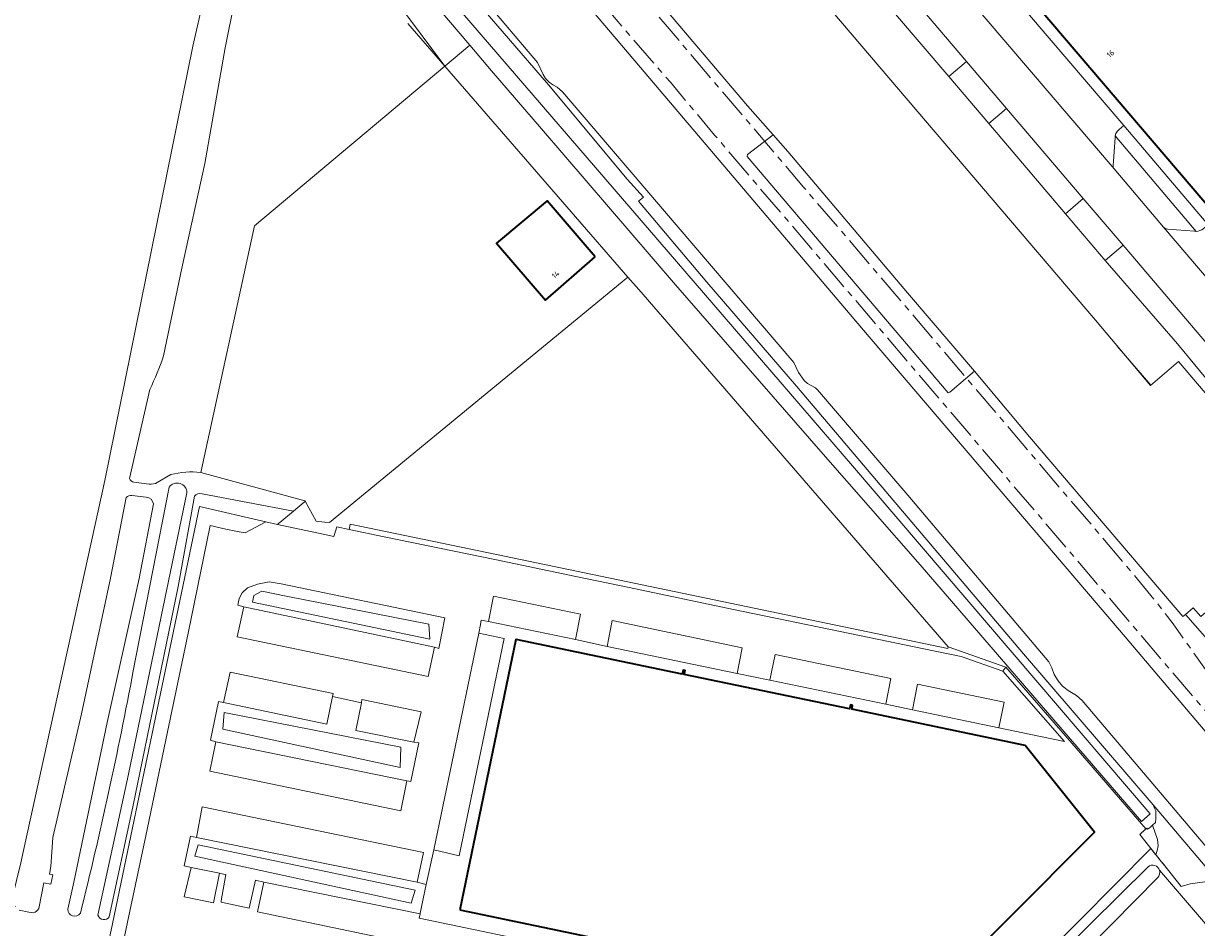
# Model space of a CAD drawing. Extents: x 151587 to 155483, y 462503 to 464608.
# Tile 12 of 236: x 152048 to 152240, y 463743 to 463891. Entities that reach past the tile are written whole.
import ezdxf
from ezdxf.enums import TextEntityAlignment as Align

# ---------------------------------------------------------------- set-up
doc = ezdxf.new("R2010")
doc.units = 0
doc.header["$LTSCALE"] = 0.5
doc.linetypes.add('AM-AS', pattern=[16, 10, -2, 2, -2])
doc.linetypes.add('IE-TERREINAFSCHEIDING', pattern=[10, 8, -2])
for name, color, linetype, lineweight in [('B-RO-AM-AS_SPOOR-G', 251, 'AM-AS', 18), ('B-RO-GR-BEPLANTING_CULTUUR_BOSPLANTSOEN-GV', 251, 'CONTINUOUS', 18), ('B-RO-GR-GRAS-GV', 251, 'CONTINUOUS', 13), ('B-RO-GR-GROENVOORZIENING-GV', 251, 'CONTINUOUS', 18), ('B-RO-GR-HAAG-GV', 251, 'CONTINUOUS', 13), ('B-RO-GR-RIET-GV', 251, 'CONTINUOUS', 13), ('B-RO-IE-TERREINAFSCHEIDING-G', 251, 'IE-TERREINAFSCHEIDING', 18), ('B-RO-IE-TERREINAFSCHEIDING_KUNSTMATIG_HEKWERK-G', 251, 'IE-TERREINAFSCHEIDING-KUNSTMATIG', 18), ('B-RO-IE-TERREINAFSCHEIDING_KUNSTMATIG_MUUR-G', 251, 'IE-TERREINAFSCHEIDING-KUNSTMATIG-DICHT', 18), ('B-RO-OG-BEBOUWING-GV', 6, 'CONTINUOUS', 35), ('B-RO-OG-BEBOUWING-T18', 1, 'CONTINUOUS', 18), ('B-RO-OG-TERREIN_CULTUURSCHEIDING-GV', 251, 'CONTINUOUS', 18), ('B-RO-OG-WATER_GREPPEL-GV', 251, 'CONTINUOUS', 18), ('B-RO-OG-WATER_SLOOT-GV', 251, 'CONTINUOUS', 18), ('B-RO-VH-VERHARDING_ASFALT-GV', 251, 'CONTINUOUS', 18), ('B-RO-VH-VERHARDING_BETONSTRAATSTEEN-GV', 251, 'CONTINUOUS', 18), ('B-RO-VH-VERHARDING_GESLOTEN-GV', 251, 'CONTINUOUS', 18), ('B-RO-VH-VERHARDING_HALFVERHARDING-GV', 251, 'CONTINUOUS', 18), ('B-RO-VH-VERHARDING_TEGEL-GV', 251, 'CONTINUOUS', 18)]:
    doc.layers.add(name, color=color, linetype=linetype, lineweight=lineweight)
doc.styles.add('NLCS-ISO-M200-T18', font='NLCS-ISO.ttf', dxfattribs={"height": 0.36})
doc.linetypes.add('IE-TERREINAFSCHEIDING-KUNSTMATIG', pattern='A,4,[82,NLCS.SHX,S=0.75,R=90,X=0,Y=0],4,-2', length=10)
doc.linetypes.add('IE-TERREINAFSCHEIDING-KUNSTMATIG-DICHT', pattern='A,8,-1,[82,NLCS.SHX,S=0.75,R=90,X=0,Y=0],-1', length=10)

msp = doc.modelspace()

# ---------------------------------------------------------------- linework, layer by layer
at = {"layer": 'B-RO-AM-AS_SPOOR-G', "flags": 128}
for points in [[(152100.814, 463942.629), (152121.855, 463917.999), (152129.027, 463909.432), (152135.646, 463901.738), (152144.59, 463891.154), (152153.442, 463880.919), (152160.684, 463872.271), (152251.706, 463765.452)], [(152102.212, 463943.823), (152105.855, 463940.518), (152116.166, 463930.779), (152119.37, 463927.661), (152123.729, 463923.271), (152127.025, 463919.805), (152131.444, 463914.859), (152135.238, 463910.614), (152139.555, 463905.639), (152147.935, 463895.873), (152156.813, 463885.438), (152166.86, 463873.612), (152175.251, 463863.755), (152187.468, 463849.468), (152197.105, 463838.151), (152203.328, 463830.834), (152213.355, 463819.052), (152222.976, 463807.754), (152230.4, 463799.002), (152233.022, 463795.791), (152235.707, 463792.269), (152238.71, 463788.091), (152241.563, 463784.051), (152244.103, 463780.309), (152247.236, 463775.58), (152253.135, 463766.639)]]:
    msp.add_lwpolyline(points, dxfattribs=at)
at = {"layer": 'B-RO-GR-BEPLANTING_CULTUUR_BOSPLANTSOEN-GV', "flags": 128}
for points in [[(152083.375, 463797.358), (152082.875, 463796.432), (152082.667, 463795.322), (152083.631, 463795.043), (152114.856, 463788.433), (152115.564, 463788.245), (152116.504, 463793.253), (152089.719, 463798.814), (152087.759, 463799.128), (152085.845, 463798.736), (152084.213, 463798.19)], [(152085.273, 463796.892), (152086.584, 463797.601), (152090.543, 463796.82), (152113.931, 463792.202), (152114.076, 463789.749), (152085.056, 463795.81)], [(152085.273, 463796.892), (152085.056, 463795.81), (152114.076, 463789.749), (152113.931, 463792.202), (152090.543, 463796.82), (152086.584, 463797.601)], [(152097.236, 463775.831), (152080.306, 463779.38), (152079.509, 463779.539), (152078.198, 463773.23), (152079.056, 463772.97), (152110.315, 463766.579), (152110.946, 463766.486), (152112.267, 463772.819), (152111.473, 463772.885), (152101.968, 463774.836), (152102.863, 463779.346), (152098.157, 463780.362)], [(152080.436, 463777.772), (152109.311, 463772.072), (152109.239, 463768.753), (152080.22, 463775.03)], [(152080.436, 463777.772), (152080.22, 463775.03), (152109.239, 463768.753), (152109.311, 463772.072)], [(152112.518, 463744.921), (152113.5, 463749.585), (152112.008, 463749.991), (152075.902, 463757.329), (152074.894, 463757.53), (152073.892, 463752.649), (152075.018, 463752.38), (152079.65, 463751.449), (152080.321, 463751.305), (152080.7, 463751.224), (152079.948, 463746.918), (152079.913, 463746.72), (152084.505, 463745.728), (152085.552, 463750.335), (152086.914, 463750.002), (152112.491, 463744.794)], [(152075.6, 463754.25), (152111.044, 463746.53), (152111.693, 463748.695), (152076.177, 463756.126)], [(152075.6, 463754.25), (152076.177, 463756.126), (152111.693, 463748.695), (152111.044, 463746.53)]]:
    msp.add_lwpolyline(points, close=True, dxfattribs=at)
at = {"layer": 'B-RO-GR-GRAS-GV', "flags": 128}
for points in [[(152250.369, 463744.909), (152220.836, 463779.728), (152219.926, 463780.528), (152218.549, 463781.35), (152217.602, 463782.054), (152216.883, 463782.939), (152216.26, 463783.973), (152215.89, 463785.065), (152215.39, 463786.047), (152192.3, 463813.326), (152177.532, 463830.546), (152177.175, 463830.886), (152175.91, 463831.607), (152175.324, 463832.106), (152174.429, 463833.38), (152173.654, 463835.022), (152135.788, 463879.33), (152134.917, 463880.085), (152134.222, 463880.464), (152133.606, 463880.937), (152133.006, 463881.529), (152132.615, 463882.169), (152131.686, 463884.113), (152105.44, 463915.117)], [(152047.547, 463755.179), (152060.902, 463815.751), (152075.262, 463886.832), (152079.508, 463905.217)], [(152116.572, 463900.123), (152133.47, 463880.471), (152146.372, 463865.048), (152149.061, 463862.095), (152148.242, 463861.434), (152159.397, 463848.174), (152174.06, 463831.153), (152211.242, 463787.365), (152232.431, 463762.63), (152244.022, 463749.022)], [(152240.282, 463793.448), (152239.012, 463794.894), (152237.726, 463793.81), (152243.68, 463787.056)]]:
    msp.add_lwpolyline(points, dxfattribs=at)
msp.add_lwpolyline([(152232.814, 463759.737), (152232.357, 463759.31), (152233.186, 463756.97), (152233.279, 463755.917), (152233.134, 463755.165), (152232.895, 463754.492), (152232.955, 463754.418), (152233.256, 463754.042), (152233.775, 463753.393), (152233.959, 463753.163), (152237.061, 463749.287), (152238.536, 463749.744), (152240.893, 463750.068), (152243.122, 463749.584), (152244.022, 463749.022), (152232.431, 463762.63), (152232.682, 463762.105), (152232.891, 463761.668), (152232.901, 463760.402)], close=True, dxfattribs=at)
at = {"layer": 'B-RO-GR-GROENVOORZIENING-GV', "flags": 128}
for points in [[(152239.505, 463856.501), (152226.231, 463872.112), (152226.221, 463871.833), (152225.911, 463867.303)], [(152226.061, 463866.708), (152234.159, 463857.198)], [(152234.792, 463856.879), (152239.2, 463856.556), (152239.505, 463856.501)], [(152240.893, 463750.068), (152238.536, 463749.744), (152237.061, 463749.287), (152233.959, 463753.163), (152233.775, 463753.393), (152233.256, 463754.042), (152232.955, 463754.418), (152232.895, 463754.492), (152232.868, 463754.526), (152232.809, 463754.6), (152232.632, 463754.82), (152232.242, 463755.308), (152232.1, 463755.485), (152202.887, 463726.068), (152202.669, 463725.296), (152189.157, 463711.525), (152155.066, 463677.194), (152154.355, 463676.667), (152118.934, 463684.169), (152118.221, 463680.847), (152060.143, 463692.976), (152059.991, 463692.164), (152059.867, 463691.503)], [(152149.387, 463670.434), (152159.099, 463680.122), (152183.316, 463704.653), (152203.26, 463724.452), (152231.627, 463752.524)], [(152233.494, 463751.932), (152244.297, 463739.358)]]:
    msp.add_lwpolyline(points, dxfattribs=at)
at = {"layer": 'B-RO-GR-GROENVOORZIENING-GV'}
for points in [[(152225.911, 463867.303, 0.1845829), (152226.061, 463866.708)], [(152234.159, 463857.198, 0.1911673), (152234.792, 463856.879)], [(152231.627, 463752.524, -0.5207436), (152233.494, 463751.932)]]:
    msp.add_lwpolyline(points, format="xyb", dxfattribs=at)
at = {"layer": 'B-RO-GR-HAAG-GV', "flags": 128}
for points in [[(152234.792, 463856.879), (152239.2, 463856.556), (152239.505, 463856.501), (152226.231, 463872.112), (152226.221, 463871.833), (152225.911, 463867.303)], [(152226.061, 463866.708), (152234.159, 463857.198)]]:
    msp.add_lwpolyline(points, dxfattribs=at)
at = {"layer": 'B-RO-GR-HAAG-GV'}
for points in [[(152225.911, 463867.303, 0.1845829), (152226.061, 463866.708)], [(152234.159, 463857.198, 0.1911673), (152234.792, 463856.879)]]:
    msp.add_lwpolyline(points, format="xyb", dxfattribs=at)
at = {"layer": 'B-RO-GR-RIET-GV', "flags": 128}
msp.add_lwpolyline([(152230.259, 463757.787), (152231.689, 463755.999), (152232.1, 463755.485), (152232.242, 463755.308), (152232.632, 463754.82), (152232.809, 463754.6), (152232.868, 463754.526), (152232.895, 463754.492), (152233.134, 463755.165), (152233.279, 463755.917), (152233.186, 463756.97), (152232.357, 463759.31), (152232.037, 463758.997), (152231.546, 463758.692), (152231.402, 463758.857), (152231.248, 463758.713)], close=True, dxfattribs=at)
at = {"layer": 'B-RO-IE-TERREINAFSCHEIDING-G', "flags": 128}
for points in [[(152231.402, 463758.857), (152231.103, 463758.577), (152230.259, 463757.787)], [(152234.73, 463752.199), (152234.368, 463752.651), (152233.775, 463753.393)]]:
    msp.add_lwpolyline(points, dxfattribs=at)
at = {"layer": 'B-RO-IE-TERREINAFSCHEIDING_KUNSTMATIG_HEKWERK-G', "flags": 128}
for points in [[(152058.452, 463989.145), (152142.738, 463890.173), (152184.703, 463840.718), (152226.951, 463791.225), (152282.716, 463725.504), (152308.078, 463695.995), (152343.697, 463654.104)], [(152282.196, 463737.405), (152261.777, 463761.392), (152260.371, 463763.802), (152259.533, 463765.958), (152259.013, 463768.476), (152259.013, 463770.928), (152259.662, 463776.08), (152260.353, 463778.037), (152276.666, 463790.047), (152268.292, 463801.346), (152253.068, 463806.463), (152241.293, 463820.277), (152245.932, 463824.232), (152236.604, 463835.193), (152231.999, 463831.269), (152223.043, 463841.946), (152147.774, 463930.229)], [(152149.061, 463862.095), (152146.372, 463865.048), (152133.47, 463880.471), (152116.572, 463900.123), (152100.763, 463918.96), (152098.162, 463918.707)], [(152093.686, 463812.333), (152093.641, 463812.418), (152076.583, 463817.051), (152085.367, 463857.4), (152116.507, 463883.532)], [(152146.504, 463849.003), (152097.637, 463808.838), (152096.859, 463808.914)], [(152232.049, 463831.311), (152226.585, 463837.724)], [(152096.859, 463808.914), (152095.453, 463809.052), (152093.686, 463812.333)], [(152231.052, 463758.529), (152231.236, 463758.726)], [(152230.319, 463757.712), (152230.304, 463757.73)]]:
    msp.add_lwpolyline(points, dxfattribs=at)
at = {"layer": 'B-RO-IE-TERREINAFSCHEIDING_KUNSTMATIG_MUUR-G', "flags": 128}
for points in [[(152116.507, 463883.532), (152110.459, 463890.495)], [(152146.504, 463849.003), (152116.507, 463883.532)], [(152198.92, 463788.515), (152148.275, 463846.965), (152146.504, 463849.003)], [(152219.837, 463771.931), (152208.364, 463785.171), (152198.92, 463788.515)], [(152231.236, 463758.726), (152219.837, 463771.931)], [(152230.259, 463757.787), (152233.775, 463753.393)]]:
    msp.add_lwpolyline(points, dxfattribs=at)
at = {"layer": 'B-RO-OG-BEBOUWING-GV', "flags": 128}
for points in [[(152225.289, 463911.134), (152210.057, 463898.143), (152209.997, 463898.214), (152209.676, 463897.942), (152242.845, 463859.062), (152242.987, 463859.178), (152243.174, 463859.331), (152243.111, 463859.393), (152258.341, 463872.389)], [(152141.112, 463852.317), (152133.277, 463861.501), (152125.004, 463854.558), (152132.985, 463845.246)], [(152118.968, 463745.447), (152146.178, 463739.793), (152146.04, 463739.128), (152146.382, 463739.056), (152146.521, 463739.722), (152173.57, 463734.093), (152173.434, 463733.437), (152173.777, 463733.366), (152173.913, 463734.022), (152194.52, 463729.763), (152222.837, 463758.18), (152211.531, 463772.363), (152183.115, 463778.284), (152183.25, 463778.93), (152182.907, 463779.001), (152182.773, 463778.355), (152155.726, 463783.978), (152155.862, 463784.634), (152155.52, 463784.706), (152155.383, 463784.05), (152128.183, 463789.717), (152128.133, 463789.719)]]:
    msp.add_lwpolyline(points, close=True, dxfattribs=at)
at = {"layer": 'B-RO-OG-TERREIN_CULTUURSCHEIDING-GV', "flags": 128}
for points in [[(152198.989, 463881.846), (152201.898, 463884.323), (152196.286, 463890.913), (152188.993, 463899.478), (152186.087, 463897.003)], [(152205.537, 463874.154), (152218.106, 463859.387), (152221.02, 463861.868), (152208.447, 463876.632)], [(152227.525, 463854.229), (152224.61, 463851.747), (152236.461, 463838.079), (152248.257, 463823.74), (152254.737, 463816.354), (152257.659, 463818.842)]]:
    msp.add_lwpolyline(points, close=True, dxfattribs=at)
for points in [[(152071.414, 463814.648), (152065.539, 463784.567)], [(152044.31, 463677.877), (152048.29, 463677.041), (152053.205, 463700.445), (152061.213, 463738.854), (152061.893, 463742.116), (152076.355, 463811.481), (152087.237, 463808.977), (152089.143, 463808.539), (152089.365, 463808.723), (152089.522, 463808.854), (152091.747, 463810.712), (152076.786, 463813.542)], [(152064.364, 463812.934), (152061.826, 463799.732), (152057.068, 463777.554), (152052.346, 463757.279), (152052.023, 463752.573), (152051.851, 463751.312), (152052.385, 463751.21), (152052.024, 463749.691), (152050.897, 463749.869), (152050.09, 463745.664)], [(152054.836, 463745.572), (152055.792, 463750.015), (152061.284, 463776.14), (152066.481, 463799.685), (152068.827, 463811.889)], [(152059.764, 463744.579), (152064.737, 463767.695), (152070.083, 463793.497), (152074.312, 463813.719)], [(152075.543, 463813.163), (152072.889, 463798.364), (152065.458, 463762.329), (152061.603, 463744.334)], [(152067.64, 463812.988), (152065.321, 463813.269)], [(152233.208, 463750.739), (152218.229, 463735.519), (152190.153, 463707.255), (152187.193, 463704.38), (152185.797, 463703.024), (152173.277, 463690.864), (152150.022, 463668.297), (152135.705, 463656.234), (152127.692, 463649.185), (152117.777, 463641.326), (152106.374, 463633.165), (152093.662, 463624.94), (152076.884, 463614.011), (152077.779, 463614.456), (152098.022, 463624.525), (152102.049, 463626.845), (152142.115, 463652.171)], [(152244.297, 463739.358), (152233.494, 463751.932)], [(152049.225, 463744.976), (152048.426, 463745.083), (152046.887, 463745.399)]]:
    msp.add_lwpolyline(points, dxfattribs=at)
at = {"layer": 'B-RO-OG-TERREIN_CULTUURSCHEIDING-GV'}
for points in [[(152074.312, 463813.719, 0.7287874), (152071.414, 463814.648)], [(152065.321, 463813.269, 0.2240206), (152064.364, 463812.934)], [(152068.827, 463811.889, 0.3762868), (152067.64, 463812.988)], [(152076.786, 463813.542, 0.3047819), (152075.543, 463813.163)], [(152065.539, 463784.567, -0.0146086), (152056.883, 463744.901)], [(152233.494, 463751.932, -0.2762131), (152233.208, 463750.739)], [(152050.09, 463745.664, -0.1379371), (152049.225, 463744.976)], [(152056.883, 463744.901, -0.7504474), (152054.836, 463745.572)], [(152061.603, 463744.334, -0.6292075), (152059.764, 463744.579)]]:
    msp.add_lwpolyline(points, format="xyb", dxfattribs=at)
at = {"layer": 'B-RO-OG-WATER_GREPPEL-GV', "flags": 128}
for points in [[(152090.696, 463922.979), (152089.342, 463922.986), (152086.359, 463925.89), (152086.359, 463925.888), (152086.218, 463925.203), (152086.123, 463924.741), (152085.498, 463923.736), (152084.597, 463921.224), (152082.382, 463915.051), (152079.508, 463905.217), (152075.262, 463886.832), (152060.902, 463815.751), (152047.547, 463755.179), (152047.111, 463753.148), (152045.727, 463747.386), (152045.644, 463747.224), (152046.229, 463745.968)], [(152070.496, 463836.108), (152073.477, 463850.457), (152077.276, 463867.598), (152080.591, 463886.551), (152083.689, 463902.054), (152086.798, 463915.054), (152088.629, 463920.963)], [(152064.931, 463816.042), (152068.226, 463830.634)], [(152071.676, 463816.699), (152069.474, 463815.398)], [(152076.786, 463813.542), (152091.747, 463810.712), (152093.527, 463812.199), (152093.686, 463812.333), (152093.641, 463812.418), (152076.583, 463817.051)], [(152065.539, 463784.567), (152071.414, 463814.648)], [(152068.144, 463815.136), (152065.621, 463815.459)], [(152050.09, 463745.664), (152050.897, 463749.869), (152052.024, 463749.691), (152052.385, 463751.21), (152051.851, 463751.312), (152052.023, 463752.573), (152052.346, 463757.279), (152057.068, 463777.554), (152061.826, 463799.732), (152064.364, 463812.934)], [(152068.827, 463811.889), (152066.481, 463799.685), (152061.284, 463776.14), (152055.792, 463750.015), (152054.836, 463745.572)], [(152074.312, 463813.719), (152070.083, 463793.497), (152064.737, 463767.695), (152059.764, 463744.579)], [(152061.603, 463744.334), (152065.458, 463762.329), (152072.889, 463798.364), (152075.543, 463813.163)], [(152065.321, 463813.269), (152067.64, 463812.988)], [(152231.627, 463752.524), (152203.26, 463724.452), (152183.316, 463704.653), (152159.099, 463680.122), (152149.387, 463670.434)], [(152150.022, 463668.297), (152173.277, 463690.864), (152185.797, 463703.024), (152187.193, 463704.38), (152190.153, 463707.255), (152218.229, 463735.519), (152233.208, 463750.739)], [(152046.887, 463745.399), (152048.426, 463745.083), (152049.225, 463744.976)]]:
    msp.add_lwpolyline(points, dxfattribs=at)
at = {"layer": 'B-RO-OG-WATER_GREPPEL-GV'}
for points in [[(152068.226, 463830.634, 0.033229), (152070.496, 463836.108)], [(152065.621, 463815.459, -0.2571058), (152064.931, 463816.042)], [(152076.583, 463817.051, 0.0913107), (152071.676, 463816.699)], [(152069.474, 463815.398, -0.1426536), (152068.144, 463815.136)], [(152071.414, 463814.648, -0.7287874), (152074.312, 463813.719)], [(152064.364, 463812.934, -0.2240206), (152065.321, 463813.269)], [(152067.64, 463812.988, -0.3762868), (152068.827, 463811.889)], [(152075.543, 463813.163, -0.3047819), (152076.786, 463813.542)], [(152056.883, 463744.901, 0.0146086), (152065.539, 463784.567)], [(152233.494, 463751.932, 0.5207436), (152231.627, 463752.524)], [(152233.208, 463750.739, 0.2762131), (152233.494, 463751.932)], [(152049.225, 463744.976, 0.1379371), (152050.09, 463745.664)], [(152054.836, 463745.572, 0.7504474), (152056.883, 463744.901)], [(152059.764, 463744.579, 0.6292075), (152061.603, 463744.334)]]:
    msp.add_lwpolyline(points, format="xyb", dxfattribs=at)
at = {"layer": 'B-RO-OG-WATER_SLOOT-GV', "flags": 128}
for points in [[(152091.977, 463916.571), (152101.38, 463903.858), (152116.507, 463883.532), (152120.611, 463886.976), (152117.12, 463891.075), (152102.006, 463908.863), (152093.826, 463918.022)], [(152093.826, 463918.022), (152102.006, 463908.863), (152117.12, 463891.075), (152120.611, 463886.976), (152124.181, 463882.784), (152132.358, 463873.283), (152154.298, 463847.732), (152178.072, 463820.473), (152194.331, 463801.915), (152230.533, 463759.925), (152231.947, 463761.165), (152183.251, 463818.113), (152171.392, 463831.895), (152154.434, 463851.544), (152139.829, 463868.542), (152119.401, 463892.231), (152104.287, 463910.023), (152096.659, 463918.562)], [(152119.401, 463892.231), (152139.829, 463868.542), (152154.434, 463851.544), (152171.392, 463831.895), (152183.251, 463818.113), (152231.947, 463761.165), (152230.533, 463759.925), (152194.331, 463801.915), (152178.072, 463820.473), (152154.298, 463847.732), (152132.358, 463873.283), (152124.181, 463882.784), (152120.611, 463886.976), (152116.507, 463883.532), (152146.504, 463849.003), (152148.275, 463846.965), (152198.92, 463788.515), (152208.364, 463785.171), (152219.837, 463771.931), (152231.248, 463758.713), (152231.402, 463758.857), (152231.546, 463758.692), (152232.037, 463758.997), (152232.357, 463759.31), (152232.814, 463759.737), (152232.901, 463760.402), (152232.891, 463761.668), (152232.682, 463762.105), (152232.431, 463762.63), (152211.242, 463787.365), (152174.06, 463831.153), (152159.397, 463848.174), (152148.242, 463861.434), (152149.061, 463862.095), (152146.372, 463865.048), (152133.47, 463880.471), (152116.572, 463900.123)]]:
    msp.add_lwpolyline(points, dxfattribs=at)
at = {"layer": 'B-RO-VH-VERHARDING_ASFALT-GV', "flags": 128}
for points in [[(152269.692, 463815.458), (152250.997, 463837.459), (152234.159, 463857.198), (152226.061, 463866.708), (152201.587, 463895.413), (152198.603, 463898.912), (152186.263, 463913.437), (152185.945, 463913.811), (152176.462, 463924.942), (152176.453, 463924.952), (152163.723, 463939.853)], [(152158.994, 463934.706), (152163.063, 463929.928), (152169.54, 463922.322), (152182.425, 463907.191), (152188.993, 463899.478), (152196.286, 463890.913), (152201.898, 463884.323), (152208.447, 463876.632), (152221.02, 463861.868), (152227.525, 463854.229), (152257.659, 463818.842), (152262.645, 463812.987)], [(152126.594, 463736.64), (152085.868, 463745.155), (152086.914, 463750.002), (152085.552, 463750.335), (152084.505, 463745.728), (152079.913, 463746.72), (152079.948, 463746.918), (152080.7, 463751.224), (152080.321, 463751.305), (152079.65, 463751.449), (152078.689, 463746.601), (152073.851, 463747.607), (152075.018, 463752.38), (152073.892, 463752.649), (152074.894, 463757.53), (152075.902, 463757.329), (152076.831, 463762.322), (152113.042, 463754.839), (152112.008, 463749.991), (152113.5, 463749.585), (152114.715, 463755.26), (152122.117, 463790.749), (152122.348, 463792.136), (152122.497, 463792.881), (152123.661, 463792.635), (152124.517, 463796.813), (152138.74, 463793.876), (152137.905, 463789.716), (152143.102, 463788.587), (152143.919, 463792.796), (152165.181, 463788.362), (152164.363, 463784.153), (152169.719, 463783.059), (152170.583, 463787.236), (152189.513, 463783.311), (152188.687, 463779.118), (152193.056, 463778.201), (152193.876, 463782.384), (152208.048, 463779.442), (152207.217, 463775.229), (152217.929, 463773.034), (152207.869, 463784.507), (152201.011, 463786.92), (152194.938, 463788.161), (152182.793, 463790.671), (152163.76, 463794.613), (152146.692, 463798.198), (152137.968, 463800.029), (152124.718, 463802.781), (152106.612, 463806.483), (152100.867, 463807.705), (152098.837, 463808.161), (152098.366, 463806.589), (152096.635, 463806.943), (152089.143, 463808.539), (152087.237, 463808.977), (152083.847, 463807.173), (152082.863, 463807.352), (152080.675, 463807.75), (152078.11, 463808.369), (152074.508, 463790.746), (152071.351, 463775.635), (152067.574, 463757.572), (152064.573, 463743.43), (152061.443, 463728.314)]]:
    msp.add_lwpolyline(points, dxfattribs=at)
for points in [[(152083.631, 463795.043), (152082.667, 463795.322), (152082.875, 463796.432), (152083.375, 463797.358), (152084.213, 463798.19), (152085.845, 463798.736), (152087.759, 463799.128), (152089.719, 463798.814), (152116.504, 463793.253), (152115.564, 463788.245), (152114.856, 463788.433), (152113.804, 463783.639), (152082.556, 463790.158)], [(152123.661, 463792.635), (152137.905, 463789.716), (152138.74, 463793.876), (152124.517, 463796.813)], [(152114.856, 463788.433), (152083.631, 463795.043), (152082.556, 463790.158), (152113.804, 463783.639)], [(152164.363, 463784.153), (152165.181, 463788.362), (152143.919, 463792.796), (152143.102, 463788.587)], [(152114.715, 463755.26), (152118.871, 463754.297), (152126.253, 463789.867), (152122.117, 463790.749)], [(152188.687, 463779.118), (152189.513, 463783.311), (152170.583, 463787.236), (152169.719, 463783.059)], [(152098.157, 463780.362), (152102.863, 463779.346), (152102.936, 463779.868), (152112.629, 463777.852), (152111.473, 463772.885), (152112.267, 463772.819), (152110.946, 463766.486), (152110.315, 463766.579), (152109.335, 463761.663), (152078.06, 463768.164), (152079.056, 463772.97), (152078.198, 463773.23), (152079.509, 463779.539), (152080.306, 463779.38), (152081.391, 463784.363), (152098.279, 463780.849)], [(152097.236, 463775.831), (152098.157, 463780.362), (152098.279, 463780.849), (152081.391, 463784.363), (152080.306, 463779.38)], [(152193.056, 463778.201), (152207.217, 463775.229), (152208.048, 463779.442), (152193.876, 463782.384)], [(152111.473, 463772.885), (152112.629, 463777.852), (152102.936, 463779.868), (152102.863, 463779.346), (152101.968, 463774.836)], [(152110.315, 463766.579), (152079.056, 463772.97), (152078.06, 463768.164), (152109.335, 463761.663)], [(152075.902, 463757.329), (152112.008, 463749.991), (152113.042, 463754.839), (152076.831, 463762.322)], [(152079.65, 463751.449), (152075.018, 463752.38), (152073.851, 463747.607), (152078.689, 463746.601)], [(152112.491, 463744.794), (152086.914, 463750.002), (152085.868, 463745.155), (152126.594, 463736.64), (152127.502, 463740.964), (152112.347, 463744.096)]]:
    msp.add_lwpolyline(points, close=True, dxfattribs=at)
at = {"layer": 'B-RO-VH-VERHARDING_BETONSTRAATSTEEN-GV', "flags": 128}
for points in [[(152198.603, 463898.912), (152201.587, 463895.413), (152226.061, 463866.708)], [(152211.916, 463892.28), (152227.636, 463873.818), (152241.449, 463857.582), (152242.845, 463859.062), (152209.676, 463897.942)], [(152225.911, 463867.303), (152226.221, 463871.833), (152226.231, 463872.112), (152226.365, 463872.502), (152226.583, 463872.858), (152226.867, 463873.16), (152227.636, 463873.818), (152211.916, 463892.28)], [(152234.159, 463857.198), (152250.997, 463837.459)], [(152244.194, 463850.918), (152244.337, 463851.115), (152244.361, 463851.138), (152244.556, 463851.329), (152245.871, 463852.444), (152241.449, 463857.582), (152240.663, 463856.907), (152240.396, 463856.751), (152240.107, 463856.631), (152239.809, 463856.547), (152239.505, 463856.501), (152239.2, 463856.556), (152234.792, 463856.879)]]:
    msp.add_lwpolyline(points, dxfattribs=at)
for points in [[(152205.537, 463874.154), (152208.447, 463876.632), (152201.898, 463884.323), (152198.989, 463881.846)], [(152224.61, 463851.747), (152227.525, 463854.229), (152221.02, 463861.868), (152218.106, 463859.387)]]:
    msp.add_lwpolyline(points, close=True, dxfattribs=at)
at = {"layer": 'B-RO-VH-VERHARDING_BETONSTRAATSTEEN-GV'}
for points in [[(152226.061, 463866.708, -0.1845829), (152225.911, 463867.303)], [(152234.792, 463856.879, -0.1911673), (152234.159, 463857.198)]]:
    msp.add_lwpolyline(points, format="xyb", dxfattribs=at)
at = {"layer": 'B-RO-VH-VERHARDING_GESLOTEN-GV', "flags": 128}
for points in [[(152147.774, 463930.229), (152133.904, 463918.588), (152132.209, 463916.976), (152166.073, 463877.054), (152170.245, 463872.307), (152172.639, 463869.583), (152192.225, 463846.464), (152203.206, 463833.646), (152212.205, 463822.896), (152237.329, 463793.476), (152237.726, 463793.81), (152239.012, 463794.894), (152240.282, 463793.448), (152244.208, 463796.845), (152244.788, 463797.347), (152243.729, 463798.552), (152253.068, 463806.463), (152241.293, 463820.277), (152245.932, 463824.232), (152236.604, 463835.193), (152231.999, 463831.269), (152223.043, 463841.946)], [(152170.245, 463872.307), (152166.073, 463869.066), (152166.036, 463868.768), (152198.918, 463830.057), (152199.182, 463830.172), (152203.206, 463833.646), (152192.225, 463846.464), (152172.639, 463869.583)]]:
    msp.add_lwpolyline(points, close=True, dxfattribs=at)
at = {"layer": 'B-RO-VH-VERHARDING_HALFVERHARDING-GV', "flags": 128}
for points in [[(152243.68, 463787.056), (152237.726, 463793.81), (152237.329, 463793.476), (152212.205, 463822.896), (152203.206, 463833.646), (152199.182, 463830.172), (152198.918, 463830.057), (152166.036, 463868.768), (152166.073, 463869.066), (152170.245, 463872.307), (152166.073, 463877.054), (152132.209, 463916.976)], [(152105.44, 463915.117), (152131.686, 463884.113), (152132.615, 463882.169), (152133.006, 463881.529), (152133.606, 463880.937), (152134.222, 463880.464), (152134.917, 463880.085), (152135.788, 463879.33), (152173.654, 463835.022), (152174.429, 463833.38), (152175.324, 463832.106), (152175.91, 463831.607), (152177.175, 463830.886), (152177.532, 463830.546), (152192.3, 463813.326), (152215.39, 463786.047), (152215.89, 463785.065), (152216.26, 463783.973), (152216.883, 463782.939), (152217.602, 463782.054), (152218.549, 463781.35), (152219.926, 463780.528), (152220.836, 463779.728), (152250.369, 463744.909)]]:
    msp.add_lwpolyline(points, dxfattribs=at)
at = {"layer": 'B-RO-VH-VERHARDING_TEGEL-GV', "flags": 128}
for points in [[(152226.231, 463872.112), (152239.505, 463856.501), (152239.809, 463856.547), (152240.107, 463856.631), (152240.396, 463856.751), (152240.663, 463856.907), (152241.449, 463857.582), (152227.636, 463873.818), (152226.867, 463873.16), (152226.583, 463872.858), (152226.365, 463872.502)], [(152198.92, 463788.515), (152198.877, 463788.209), (152124.963, 463803.643), (152101.042, 463808.558), (152100.867, 463807.705), (152106.612, 463806.483), (152124.718, 463802.781), (152137.968, 463800.029), (152146.692, 463798.198), (152163.76, 463794.613), (152182.793, 463790.671), (152194.938, 463788.161), (152201.011, 463786.92), (152207.869, 463784.507), (152208.364, 463785.171)]]:
    msp.add_lwpolyline(points, close=True, dxfattribs=at)
msp.add_lwpolyline([(152061.443, 463728.314), (152064.573, 463743.43), (152067.574, 463757.572), (152071.351, 463775.635), (152074.508, 463790.746), (152078.11, 463808.369), (152080.675, 463807.75), (152082.863, 463807.352), (152083.847, 463807.173), (152087.237, 463808.977), (152076.355, 463811.481), (152061.893, 463742.116)], dxfattribs=at)

# ---------------------------------------------------------------- texts
at = {"layer": 'B-RO-OG-BEBOUWING-T18', "style": 'NLCS-ISO-M200-T18'}
for s, rotation, p in [('16', 40.5, (152225.48, 463885.58)), ('14', 40.6, (152134.665, 463849.433))]:
    msp.add_text(s, height=0.9, rotation=rotation, dxfattribs=at).set_placement(p, align=Align.MIDDLE)

doc.saveas('drawing.dxf')
